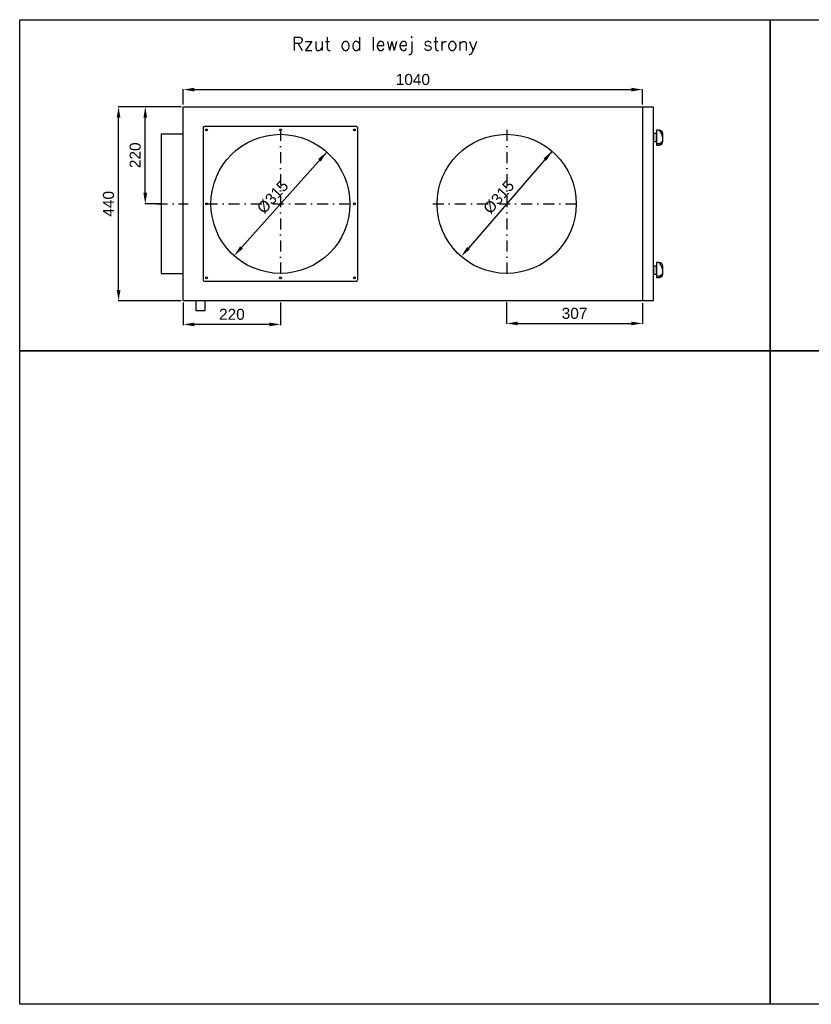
# Model space of a CAD drawing. Header units: millimetres. Extents: x -40063 to 512011, y 350190 to 687060.
# Tile 37 of 256: x 129600 to 131393, y 420500 to 422730. Entities that reach past the tile are written whole.
import ezdxf

# ---------------------------------------------------------------- set-up
doc = ezdxf.new("R2010")
doc.units = ezdxf.units.MM
doc.linetypes.add('DASHDOT', pattern=[1, 0.5, -0.25, 0, -0.25])
doc.layers.get('0').update_dxf_attribs({"color": 8})
doc.layers.get('Defpoints').update_dxf_attribs({"color": 8})
for name, color, linetype in [('OSIE', 8, 'DASHDOT'), ('WARSTWA_1', 1, 'Continuous'), ('WYMIARY', 8, 'Continuous')]:
    doc.layers.add(name, color=color, linetype=linetype)
doc.styles.get("Standard").update_dxf_attribs({"font": 'arial.ttf'})
doc.dimstyles.new('ISO-25', dxfattribs={"dimtxt": 2.5, "dimasz": 2.5, "dimexe": 1.25, "dimexo": 0.625, "dimtad": 1, "dimtxsty": 'Standard', "dimcen": 2.5, "dimadec": 0, "dimazin": 0, "dimtfac": 1, "dimtmove": 0, "dimatfit": 3, "dimfxl": 1, "dimarcsym": 0})

# ---------------------------------------------------------------- blocks, each defined once
blk = doc.blocks.new('GALKA-BOK')
at = {"color": 5}
blk.add_lwpolyline([(513.6, -235.8), (531.6, -235.8, -0.414214), (539.6, -243.8), (539.6, -249.8), (505.6, -249.8), (505.6, -243.8, -0.414214)], format="xyb", close=True, dxfattribs=at)
blk.add_lwpolyline([(508.6, -243.8), (508.6, -249.8)], dxfattribs=at)
blk.add_lwpolyline([(513.6, -249.8), (531.6, -249.8), (531.6, -256.8), (513.6, -256.8)], close=True, dxfattribs=at)
for points in [[(508.6, -243.8, 0), (508.5, -243.7, 0), (508.5, -243.6, 0), (508.4, -243.5, 0), (508.3, -243.4, 0), (508.3, -243.3, 0), (508.2, -243.2, 0), (508.1, -243.1, 0), (508.1, -243, 0), (508, -242.9, 0), (508, -242.8, 0), (507.9, -242.7, 0), (507.9, -242.6, 0), (507.8, -242.5, 0), (507.8, -242.4, 0), (507.8, -242.3, 0), (507.7, -242.2, 0), (507.7, -242.1, 0), (507.7, -242, 0), (507.6, -241.9, 0), (507.6, -241.8, 0), (507.6, -241.7, 0), (507.6, -241.7, 0), (507.5, -241.6, 0), (507.5, -241.5, 0), (507.5, -241.4, 0), (507.5, -241.3, 0), (507.5, -241.2, 0), (507.5, -241.1, 0), (507.5, -241, 0), (507.5, -241, 0), (507.5, -240.9, 0), (507.5, -240.8, 0), (507.5, -240.7, 0), (507.5, -240.6, 0), (507.5, -240.5, 0), (507.5, -240.5, 0), (507.5, -240.4, 0), (507.5, -240.3, 0), (507.5, -240.2, 0), (507.5, -240.2, 0), (507.5, -240.1, 0), (507.5, -240, 0), (507.6, -239.9, 0), (507.6, -239.8, 0), (507.6, -239.8, 0), (507.6, -239.7, 0), (507.6, -239.6, 0), (507.7, -239.6, 0), (507.7, -239.5, 0), (507.7, -239.4, 0), (507.7, -239.3, 0), (507.8, -239.3, 0), (507.8, -239.2, 0), (507.8, -239.1, 0), (507.9, -239.1, 0), (507.9, -239, 0), (507.9, -238.9, 0), (508, -238.9, 0), (508, -238.8, 0), (508, -238.7, 0), (508.1, -238.7, 0), (508.1, -238.6, 0), (508.2, -238.6, 0), (508.2, -238.5, 0), (508.2, -238.4, 0), (508.3, -238.4, 0), (508.3, -238.3, 0), (508.4, -238.3, 0), (508.4, -238.2, 0), (508.5, -238.1, 0), (508.5, -238.1, 0), (508.6, -238, 0), (508.6, -238, 0), (508.7, -237.9, 0), (508.7, -237.9, 0), (508.8, -237.8, 0), (508.8, -237.8, 0), (508.9, -237.7, 0), (508.9, -237.7, 0), (509, -237.6, 0), (509, -237.6, 0), (509.1, -237.5, 0), (509.1, -237.5, 0), (509.2, -237.4, 0), (509.2, -237.4, 0), (509.3, -237.4, 0), (509.3, -237.3, 0), (509.4, -237.3, 0), (509.4, -237.2, 0), (509.5, -237.2, 0), (509.5, -237.1, 0), (509.6, -237.1, 0), (509.6, -237.1, 0), (509.7, -237, 0), (509.7, -237, 0), (509.8, -237, 0), (509.8, -236.9, 0), (509.9, -236.9, 0), (509.9, -236.8, 0), (510, -236.8, 0), (510, -236.8, 0), (510.1, -236.7, 0), (510.1, -236.7, 0), (510.2, -236.7, 0), (510.2, -236.7, 0), (510.3, -236.6, 0), (510.3, -236.6, 0), (510.4, -236.6, 0), (510.4, -236.5, 0), (510.4, -236.5, 0), (510.5, -236.5, 0), (510.5, -236.5, 0), (510.6, -236.5, 0), (510.6, -236.4, 0), (510.6, -236.4, 0), (510.7, -236.4, 0), (510.7, -236.4, 0), (510.8, -236.3, 0), (510.8, -236.3, 0), (510.8, -236.3, 0), (510.9, -236.3, 0), (510.9, -236.3, 0), (510.9, -236.3, 0), (511, -236.3, 0), (511, -236.2, 0), (511, -236.2, 0), (511.1, -236.2, 0)], [(508.6, -243.8, 0), (508.6, -243.7, 0), (508.7, -243.6, 0), (508.7, -243.6, 0), (508.8, -243.5, 0), (508.8, -243.4, 0), (508.9, -243.3, 0), (508.9, -243.3, 0), (509, -243.2, 0), (509, -243.1, 0), (509, -243, 0), (509.1, -243, 0), (509.1, -242.9, 0), (509.2, -242.8, 0), (509.2, -242.7, 0), (509.3, -242.6, 0), (509.3, -242.6, 0), (509.4, -242.5, 0), (509.4, -242.4, 0), (509.4, -242.3, 0), (509.5, -242.3, 0), (509.5, -242.2, 0), (509.6, -242.1, 0), (509.6, -242, 0), (509.7, -242, 0), (509.7, -241.9, 0), (509.8, -241.8, 0), (509.8, -241.7, 0), (509.9, -241.7, 0), (509.9, -241.6, 0), (509.9, -241.5, 0), (510, -241.4, 0), (510, -241.4, 0), (510.1, -241.3, 0), (510.1, -241.2, 0), (510.2, -241.2, 0), (510.2, -241.1, 0), (510.3, -241, 0), (510.3, -240.9, 0), (510.4, -240.9, 0), (510.4, -240.8, 0), (510.4, -240.7, 0), (510.5, -240.6, 0), (510.5, -240.6, 0), (510.6, -240.5, 0), (510.6, -240.4, 0), (510.7, -240.4, 0), (510.7, -240.3, 0), (510.8, -240.2, 0), (510.8, -240.1, 0), (510.9, -240.1, 0), (510.9, -240, 0), (511, -239.9, 0), (511, -239.9, 0), (511.1, -239.8, 0), (511.1, -239.7, 0), (511.2, -239.7, 0), (511.2, -239.6, 0), (511.2, -239.5, 0), (511.3, -239.5, 0), (511.3, -239.4, 0), (511.4, -239.3, 0), (511.4, -239.3, 0), (511.5, -239.2, 0), (511.5, -239.1, 0), (511.6, -239.1, 0), (511.6, -239, 0), (511.7, -238.9, 0), (511.7, -238.9, 0), (511.8, -238.8, 0), (511.8, -238.7, 0), (511.9, -238.7, 0), (511.9, -238.6, 0), (512, -238.5, 0), (512, -238.5, 0), (512.1, -238.4, 0), (512.1, -238.3, 0), (512.2, -238.3, 0), (512.2, -238.2, 0), (512.3, -238.2, 0), (512.4, -238.1, 0), (512.4, -238, 0), (512.5, -238, 0), (512.5, -237.9, 0), (512.6, -237.9, 0), (512.6, -237.8, 0), (512.7, -237.7, 0), (512.7, -237.7, 0), (512.8, -237.6, 0), (512.8, -237.6, 0), (512.9, -237.5, 0), (512.9, -237.5, 0), (513, -237.4, 0), (513, -237.4, 0), (513.1, -237.3, 0), (513.2, -237.2, 0), (513.2, -237.2, 0), (513.3, -237.1, 0), (513.3, -237.1, 0), (513.4, -237, 0), (513.4, -237, 0), (513.5, -236.9, 0), (513.5, -236.9, 0), (513.6, -236.8, 0), (513.7, -236.8, 0), (513.7, -236.7, 0), (513.8, -236.7, 0), (513.8, -236.6, 0), (513.9, -236.6, 0), (514, -236.5, 0), (514, -236.5, 0), (514.1, -236.4, 0), (514.1, -236.4, 0), (514.2, -236.4, 0), (514.3, -236.3, 0), (514.3, -236.3, 0), (514.4, -236.2, 0), (514.4, -236.2, 0), (514.5, -236.1, 0), (514.6, -236.1, 0), (514.6, -236.1, 0), (514.7, -236, 0), (514.7, -236, 0), (514.8, -235.9, 0), (514.9, -235.9, 0), (514.9, -235.9, 0), (515, -235.8, 0), (515.1, -235.8, 0)], [(522.6, -235.8, 0), (522.8, -235.8, 0), (523, -235.9, 0), (523.2, -235.9, 0), (523.4, -235.9, 0), (523.6, -236, 0), (523.8, -236, 0), (524, -236, 0), (524.2, -236.1, 0), (524.4, -236.1, 0), (524.6, -236.2, 0), (524.8, -236.2, 0), (524.9, -236.2, 0), (525.1, -236.3, 0), (525.3, -236.3, 0), (525.5, -236.4, 0), (525.7, -236.4, 0), (525.8, -236.4, 0), (526, -236.5, 0), (526.2, -236.5, 0), (526.3, -236.6, 0), (526.5, -236.6, 0), (526.7, -236.6, 0), (526.8, -236.7, 0), (527, -236.7, 0), (527.1, -236.8, 0), (527.3, -236.8, 0), (527.4, -236.9, 0), (527.6, -236.9, 0), (527.7, -236.9, 0), (527.9, -237, 0), (528, -237, 0), (528.2, -237.1, 0), (528.3, -237.1, 0), (528.4, -237.2, 0), (528.6, -237.2, 0), (528.7, -237.3, 0), (528.8, -237.3, 0), (529, -237.3, 0), (529.1, -237.4, 0), (529.2, -237.4, 0), (529.4, -237.5, 0), (529.5, -237.5, 0), (529.6, -237.6, 0), (529.7, -237.6, 0), (529.9, -237.7, 0), (530, -237.7, 0), (530.1, -237.8, 0), (530.2, -237.8, 0), (530.3, -237.9, 0), (530.4, -237.9, 0), (530.6, -238, 0), (530.7, -238, 0), (530.8, -238.1, 0), (530.9, -238.1, 0), (531, -238.2, 0), (531.1, -238.2, 0), (531.2, -238.3, 0), (531.3, -238.3, 0), (531.4, -238.4, 0), (531.5, -238.4, 0), (531.6, -238.5, 0), (531.7, -238.5, 0), (531.8, -238.6, 0), (531.9, -238.6, 0), (532, -238.7, 0), (532.1, -238.7, 0), (532.2, -238.8, 0), (532.3, -238.8, 0), (532.4, -238.9, 0), (532.5, -238.9, 0), (532.6, -239, 0), (532.7, -239, 0), (532.8, -239.1, 0), (532.9, -239.1, 0), (533, -239.2, 0), (533.1, -239.2, 0), (533.1, -239.3, 0), (533.2, -239.3, 0), (533.3, -239.4, 0), (533.4, -239.4, 0), (533.5, -239.5, 0), (533.6, -239.5, 0), (533.7, -239.6, 0), (533.8, -239.7, 0), (533.8, -239.7, 0), (533.9, -239.8, 0), (534, -239.8, 0), (534.1, -239.9, 0), (534.2, -239.9, 0), (534.3, -240, 0), (534.4, -240, 0), (534.4, -240.1, 0), (534.5, -240.1, 0), (534.6, -240.2, 0), (534.7, -240.2, 0), (534.8, -240.3, 0), (534.9, -240.4, 0), (534.9, -240.4, 0), (535, -240.5, 0), (535.1, -240.5, 0), (535.2, -240.6, 0), (535.3, -240.6, 0), (535.3, -240.7, 0), (535.4, -240.7, 0), (535.5, -240.8, 0), (535.6, -240.8, 0), (535.7, -240.9, 0), (535.7, -241, 0), (535.8, -241, 0), (535.9, -241.1, 0), (536, -241.1, 0), (536.1, -241.2, 0), (536.1, -241.2, 0), (536.2, -241.3, 0), (536.3, -241.3, 0), (536.4, -241.4, 0), (536.5, -241.4, 0), (536.5, -241.5, 0), (536.6, -241.6, 0), (536.7, -241.6, 0), (536.8, -241.7, 0), (536.8, -241.7, 0), (536.9, -241.8, 0), (537, -241.8, 0), (537.1, -241.9, 0), (537.1, -241.9, 0), (537.2, -242, 0), (537.3, -242.1, 0), (537.4, -242.1, 0), (537.5, -242.2, 0), (537.5, -242.2, 0), (537.6, -242.3, 0), (537.7, -242.3, 0), (537.8, -242.4, 0), (537.8, -242.4, 0), (537.9, -242.5, 0), (538, -242.6, 0), (538.1, -242.6, 0), (538.1, -242.7, 0), (538.2, -242.7, 0), (538.3, -242.8, 0), (538.4, -242.8, 0), (538.4, -242.9, 0), (538.5, -243, 0), (538.6, -243, 0), (538.6, -243.1, 0), (538.7, -243.1, 0), (538.8, -243.2, 0), (538.9, -243.2, 0), (538.9, -243.3, 0), (539, -243.3, 0), (539.1, -243.4, 0), (539.2, -243.5, 0), (539.2, -243.5, 0), (539.3, -243.6, 0), (539.4, -243.6, 0), (539.5, -243.7, 0), (539.5, -243.7, 0), (539.6, -243.8, 0)]]:
    blk.add_polyline3d(points, dxfattribs=at)
blk = doc.blocks.new('*D2946')
at = {"layer": 'Defpoints', "color": 0}
for p in [(130295.6, 422430.3), (130085.8, 422195.4)]:
    blk.add_point(p, dxfattribs=at)
at = {"layer": 'WYMIARY', "color": 0, "lineweight": -2}
blk.add_line((130295.6, 422430.3), (130102.4, 422214.1), dxfattribs=at)
at = {"layer": 'WYMIARY', "color": 0}
for points in [[(130282.1, 422408.9), (130275.9, 422414.5), (130295.6, 422430.3)], [(130099.3, 422216.8), (130105.5, 422211.3), (130085.8, 422195.4)]]:
    blk.add_solid(points, dxfattribs=at)
at = {"layer": 'WYMIARY', "color": 0, "insert": (130173.2, 422328.5), "char_height": 25, "attachment_point": 5, "rotation": 48.2281}
blk.add_mtext('%%c315', dxfattribs=at)
blk = doc.blocks.new('*D2947')
at = {"layer": 'Defpoints', "color": 0}
for p in [(130806, 422432.1), (130600.2, 422193.7)]:
    blk.add_point(p, dxfattribs=at)
at = {"layer": 'WYMIARY', "color": 0, "lineweight": -2}
blk.add_line((130806, 422432.1), (130616.6, 422212.6), dxfattribs=at)
at = {"layer": 'WYMIARY', "color": 0}
for points in [[(130792.9, 422410.5), (130786.6, 422415.9), (130806, 422432.1)], [(130613.4, 422215.3), (130619.7, 422209.9), (130600.2, 422193.7)]]:
    blk.add_solid(points, dxfattribs=at)
at = {"layer": 'WYMIARY', "color": 0, "insert": (130685.4, 422328.2), "char_height": 25, "attachment_point": 5, "rotation": 49.2011}
blk.add_mtext('%%c315', dxfattribs=at)
blk = doc.blocks.new('*D2948')
at = {"layer": 'Defpoints', "color": 0}
for p in [(131010.6, 422571.7), (129970.6, 422532.9), (131010.6, 422532.9)]:
    blk.add_point(p, dxfattribs=at)
at = {"layer": 'WYMIARY', "color": 0, "lineweight": -2}
for p, q in [((129970.6, 422537.9), (129970.6, 422572.9)), ((129995.6, 422571.7), (130985.6, 422571.7)), ((131010.6, 422537.9), (131010.6, 422572.9))]:
    blk.add_line(p, q, dxfattribs=at)
at = {"layer": 'WYMIARY', "color": 0}
for points in [[(129995.6, 422575.8), (129995.6, 422567.5), (129970.6, 422571.7)], [(130985.6, 422567.5), (130985.6, 422575.8), (131010.6, 422571.7)]]:
    blk.add_solid(points, dxfattribs=at)
at = {"layer": 'WYMIARY', "color": 0, "insert": (130490.6, 422594.4), "char_height": 25, "attachment_point": 5}
blk.add_mtext('1040', dxfattribs=at)
blk = doc.blocks.new('*D2949')
at = {"layer": 'Defpoints', "color": 0}
for p in [(129884.5, 422532.9), (129970.6, 422532.9), (129924.4, 422312.9)]:
    blk.add_point(p, dxfattribs=at)
at = {"layer": 'WYMIARY', "color": 0, "lineweight": -2}
for p, q in [((129965.6, 422532.9), (129883.2, 422532.9)), ((129884.5, 422337.9), (129884.5, 422507.9)), ((129919.4, 422312.9), (129883.2, 422312.9))]:
    blk.add_line(p, q, dxfattribs=at)
at = {"layer": 'WYMIARY', "color": 0}
for points in [[(129888.7, 422507.9), (129880.3, 422507.9), (129884.5, 422532.9)], [(129880.3, 422337.9), (129888.7, 422337.9), (129884.5, 422312.9)]]:
    blk.add_solid(points, dxfattribs=at)
at = {"layer": 'WYMIARY', "color": 0, "insert": (129861.7, 422422.9), "char_height": 25, "attachment_point": 5, "rotation": 90}
blk.add_mtext('220', dxfattribs=at)
blk = doc.blocks.new('*D2950')
at = {"layer": 'Defpoints', "color": 0}
for p in [(129824, 422532.9), (129970.6, 422532.9), (129970.6, 422092.9)]:
    blk.add_point(p, dxfattribs=at)
at = {"layer": 'WYMIARY', "color": 0, "lineweight": -2}
for p, q in [((129965.6, 422532.9), (129822.8, 422532.9)), ((129824, 422117.9), (129824, 422507.9)), ((129965.6, 422092.9), (129822.8, 422092.9))]:
    blk.add_line(p, q, dxfattribs=at)
at = {"layer": 'WYMIARY', "color": 0}
for points in [[(129828.2, 422507.9), (129819.8, 422507.9), (129824, 422532.9)], [(129819.8, 422117.9), (129828.2, 422117.9), (129824, 422092.9)]]:
    blk.add_solid(points, dxfattribs=at)
at = {"layer": 'WYMIARY', "color": 0, "insert": (129801.2, 422312.9), "char_height": 25, "attachment_point": 5, "rotation": 90}
blk.add_mtext('440', dxfattribs=at)
blk = doc.blocks.new('*D2951')
at = {"layer": 'Defpoints', "color": 0}
for p in [(129970.6, 422094.5), (130190.7, 422094.5), (129970.6, 422039.8)]:
    blk.add_point(p, dxfattribs=at)
at = {"layer": 'WYMIARY', "color": 0, "lineweight": -2}
for p, q in [((129970.6, 422089.5), (129970.6, 422038.5)), ((130190.7, 422089.5), (130190.7, 422038.5)), ((130165.7, 422039.8), (129995.6, 422039.8))]:
    blk.add_line(p, q, dxfattribs=at)
at = {"layer": 'WYMIARY', "color": 0}
for points in [[(129995.6, 422044), (129995.6, 422035.6), (129970.6, 422039.8)], [(130165.7, 422035.6), (130165.7, 422044), (130190.7, 422039.8)]]:
    blk.add_solid(points, dxfattribs=at)
at = {"layer": 'WYMIARY', "color": 0, "insert": (130080.7, 422062.6), "char_height": 25, "attachment_point": 5}
blk.add_mtext('220', dxfattribs=at)
blk = doc.blocks.new('*D2952')
at = {"layer": 'Defpoints', "color": 0}
for p in [(130703.1, 422095.6), (131010.6, 422092.9), (131010.6, 422042)]:
    blk.add_point(p, dxfattribs=at)
at = {"layer": 'WYMIARY', "color": 0, "lineweight": -2}
for p, q in [((130703.1, 422090.6), (130703.1, 422040.8)), ((131010.6, 422087.9), (131010.6, 422040.8)), ((130728.1, 422042), (130985.6, 422042))]:
    blk.add_line(p, q, dxfattribs=at)
at = {"layer": 'WYMIARY', "color": 0}
for points in [[(130728.1, 422046.2), (130728.1, 422037.9), (130703.1, 422042)], [(130985.6, 422037.9), (130985.6, 422046.2), (131010.6, 422042)]]:
    blk.add_solid(points, dxfattribs=at)
at = {"layer": 'WYMIARY', "color": 0, "insert": (130856.9, 422064.8), "char_height": 25, "attachment_point": 5}
blk.add_mtext('307', dxfattribs=at)

msp = doc.modelspace()

# ---------------------------------------------------------------- linework, layer by layer
at = {"color": 1}
for points in [[(129600, 422730), (131300, 422730), (131300, 421980), (129600, 421980)], [(131300, 422730), (133000, 422730), (133000, 421980), (131300, 421980)], [(129970.63368, 422470.38539), (129920.63368, 422470.38539), (129920.63368, 422155.38539), (129970.63368, 422155.38539)], [(129600, 421980), (131300, 421980), (131300, 420500), (129600, 420500)], [(131300, 421980), (133000, 421980), (133000, 420500), (131300, 420500)]]:
    msp.add_lwpolyline(points, close=True, dxfattribs=at)
for points in [[(129970.63368, 422532.88539), (131010.63368, 422532.88539), (131010.63368, 422092.88539), (129970.63368, 422092.88539)], [(130020.38368, 422092.88539), (129998.88368, 422092.88539), (129998.88368, 422071.38539), (130020.38368, 422071.38539)]]:
    msp.add_lwpolyline(points, close=True)
at = {"color": 5}
msp.add_lwpolyline([(131035.63368, 422531.88539), (131010.63368, 422531.88539), (131010.63368, 422093.88539), (131035.63368, 422093.88539)], close=True, dxfattribs=at)
msp.add_lwpolyline([(130362.69734, 422487.88539), (130018.69734, 422487.88539, 0.4142135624), (130015.69734, 422484.88539), (130015.69734, 422140.88539, 0.4142135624), (130018.69734, 422137.88539), (130362.69734, 422137.88539, 0.4142135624), (130365.69734, 422140.88539), (130365.69734, 422484.88539, 0.4142135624)], format="xyb", close=True)
for centre, radius in [((130023.19734, 422480.38539), 2), ((130190.69734, 422480.38539), 2), ((130358.19734, 422480.38539), 2), ((130190.69734, 422312.88539), 157.5), ((130703.13368, 422312.88539), 157.5), ((130023.19734, 422312.88539), 2), ((130358.19734, 422312.88539), 2), ((130023.19734, 422145.38539), 2), ((130190.69734, 422145.38539), 2), ((130358.19734, 422145.38539), 2)]:
    msp.add_circle(centre, radius)
at = {"layer": 'OSIE', "ltscale": 50}
for p, q in [((130190.69695, 422480.38652), (130190.69772, 422145.38652)), ((130703.13368, 422480.38539), (130703.13445, 422145.38539)), ((129909.83859, 422312.88539), (129981.42877, 422312.88539)), ((130023.19695, 422312.8874), (130358.19695, 422312.88564)), ((130535.63368, 422312.88627), (130870.63368, 422312.88451))]:
    msp.add_line(p, q, dxfattribs=at)

# ---------------------------------------------------------------- block references
at = {"xscale": -1, "rotation": 270}
for p in [(131292.42791, 421940.27971), (131292.42791, 421640.27971)]:
    msp.add_blockref('GALKA-BOK', p, dxfattribs=at)

# ---------------------------------------------------------------- texts
at = {"layer": 'WARSTWA_1', "insert": (130216.83221, 422690.49724), "char_height": 30, "width": 601.5642492, "attachment_point": 1}
msp.add_mtext('{\\Fsimplex|c0;Rzut od \\Fsimplex|c238;lewej strony}', dxfattribs=at)

# ---------------------------------------------------------------- dimensions: what is measured, and where the dimension line sits
at = {"layer": 'WYMIARY'}
for base, p1, p2, picture, middle in [((131010.63368, 422571.67975), (129970.63368, 422532.88539), (131010.63368, 422532.88539), '*D2948', (130490.63368, 422594.44225)), ((129970.63368, 422039.78782), (130190.69734, 422094.46161), (129970.63368, 422094.46161), '*D2951', (130080.66551, 422062.55032)), ((131010.63368, 422042.04432), (130703.13442, 422095.58985), (131010.63368, 422092.88539), '*D2952', (130856.88405, 422064.80682))]:
    dim = msp.add_linear_dim(base=base, p1=p1, p2=p2, dimstyle='ISO-25', override={"dimtxt": 25, "dimasz": 25, "dimexo": 5, "dimgap": 10, "dimtoh": 1, "dimdec": 0, "dimtdec": 0, "dimtix": 1, "dimtmove": 0, "dimtzin": 0}, dxfattribs=at)
    dim.commit()
    dim.dimension.update_dxf_attribs({"geometry": picture, "text_midpoint": middle})
for base, p1, picture, middle in [((129824.00173, 422532.88539), (129970.63368, 422092.88539), '*D2950', (129801.23923, 422312.88539)), ((129884.48934, 422532.88539), (129924.43651, 422312.88539), '*D2949', (129861.72684, 422422.88539))]:
    dim = msp.add_linear_dim(base=base, p1=p1, p2=(129970.63368, 422532.88539), angle=90, dimstyle='ISO-25', override={"dimtxt": 25, "dimasz": 25, "dimexo": 5, "dimgap": 10, "dimtoh": 1, "dimdec": 0, "dimtdec": 0, "dimtix": 1, "dimtmove": 0, "dimtzin": 0}, dxfattribs=at)
    dim.commit()
    dim.dimension.update_dxf_attribs({"geometry": picture, "text_midpoint": middle})
for p1, p2, picture, middle in [((130295.61859, 422430.34934), (130085.77608, 422195.42144), '*D2946', (130173.20826, 422328.507)), ((130806.04507, 422432.11415), (130600.2223, 422193.65663), '*D2947', (130685.38184, 422328.20775))]:
    dim = msp.add_diameter_dim_2p(p1=p1, p2=p2, dimstyle='ISO-25', override={"dimtxt": 25, "dimasz": 25, "dimexo": 5, "dimgap": 10, "dimtoh": 1, "dimdec": 0, "dimtdec": 0, "dimtix": 1, "dimtmove": 0, "dimatfit": 0, "dimtzin": 0}, dxfattribs=at)
    dim.commit()
    dim.dimension.update_dxf_attribs({"geometry": picture, "text_midpoint": middle})

doc.saveas('drawing.dxf')
